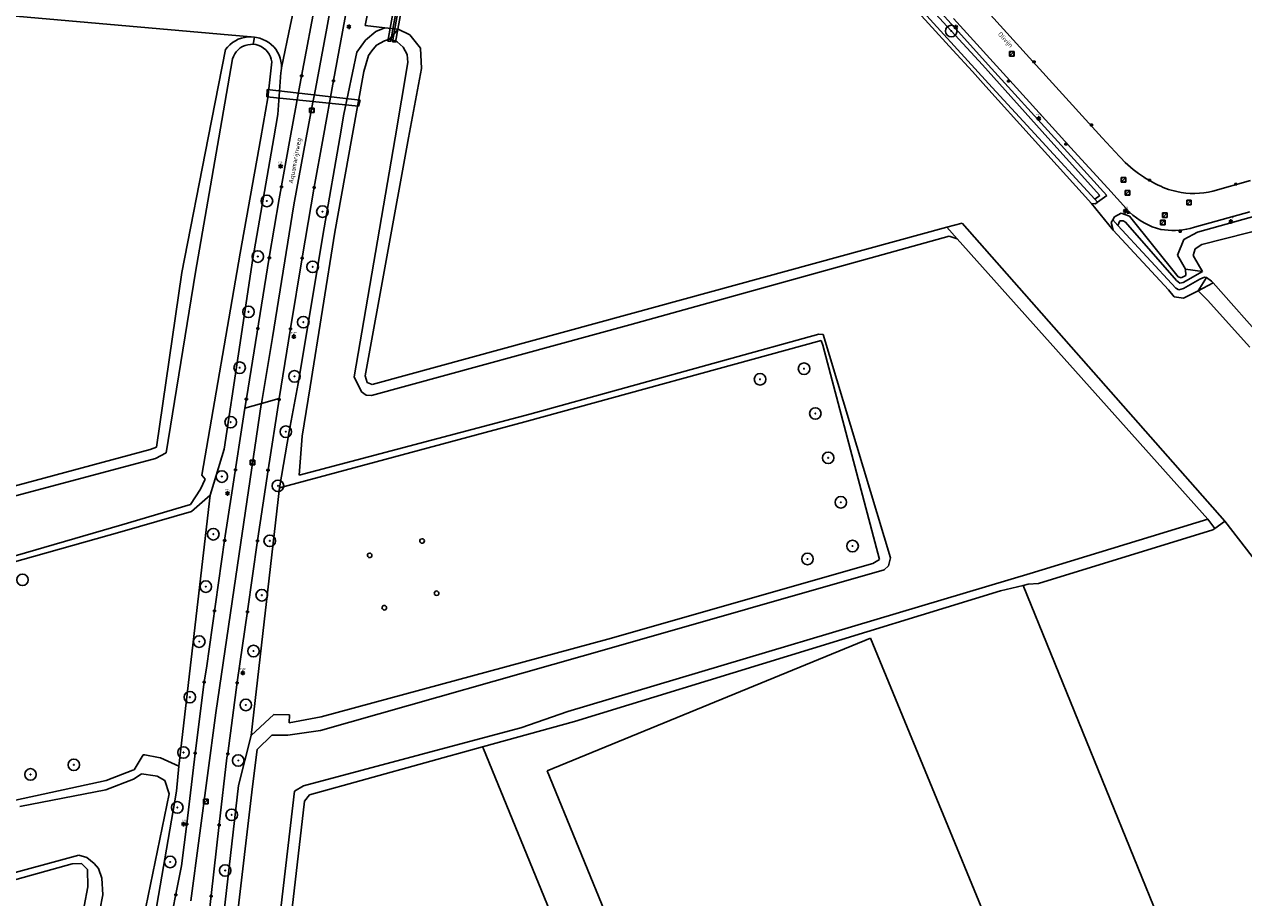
# Model space of a CAD drawing. Header units: metres. Extents: x 102000 to 105000, y 414600 to 420766.
# Tile 190 of 256: x 103033 to 103296, y 419836 to 420025. Entities that reach past the tile are written whole.
import ezdxf
from ezdxf.enums import TextEntityAlignment as Align

# ---------------------------------------------------------------- set-up
doc = ezdxf.new("R2010")
doc.units = ezdxf.units.M
doc.layers.get('0').update_dxf_attribs({"color": 8})
doc.styles.add('MtXpl_NLCS-ISO', font='NLCS-ISO.ttf')
doc.styles.add('NLCS-ISO', font='NLCS-ISO.ttf')

msp = doc.modelspace()

# ---------------------------------------------------------------- hatches: boundary and pattern name
at = {"ltscale": 0.1}
h = msp.add_hatch(color=256, dxfattribs=at)
edge = h.paths.add_edge_path()
edge.add_arc((103233.15, 420023.1), 0.075, 0, 360)
h = msp.add_hatch(color=256, dxfattribs=at)
edge = h.paths.add_edge_path()
edge.add_arc((103085.03, 419986.33), 0.075, 0, 360)
h = msp.add_hatch(color=256, dxfattribs=at)
edge = h.paths.add_edge_path()
edge.add_arc((103097.05, 419984.02), 0.075, 0, 360)
h = msp.add_hatch(color=256, dxfattribs=at)
edge = h.paths.add_edge_path()
edge.add_arc((103083.06, 419974.29), 0.075, 0, 360)
h = msp.add_hatch(color=256, dxfattribs=at)
edge = h.paths.add_edge_path()
edge.add_arc((103094.93, 419972.06), 0.075, 0, 360)
h = msp.add_hatch(color=256, dxfattribs=at)
edge = h.paths.add_edge_path()
edge.add_arc((103081.04, 419962.34), 0.075, 0, 360)
h = msp.add_hatch(color=256, dxfattribs=at)
edge = h.paths.add_edge_path()
edge.add_arc((103092.9, 419960.09), 0.075, 0, 360)
h = msp.add_hatch(color=256, dxfattribs=at)
edge = h.paths.add_edge_path()
edge.add_arc((103079.14, 419950.24), 0.075, 0, 360)
h = msp.add_hatch(color=256, dxfattribs=at)
edge = h.paths.add_edge_path()
edge.add_arc((103201.28, 419950.02), 0.075, 0, 360)
h = msp.add_hatch(color=256, dxfattribs=at)
edge = h.paths.add_edge_path()
edge.add_arc((103091, 419948.37), 0.075, 0, 360)
h = msp.add_hatch(color=256, dxfattribs=at)
edge = h.paths.add_edge_path()
edge.add_arc((103191.76, 419947.73), 0.075, 0, 360)
h = msp.add_hatch(color=256, dxfattribs=at)
edge = h.paths.add_edge_path()
edge.add_arc((103203.72, 419940.34), 0.075, 0, 360)
h = msp.add_hatch(color=256, dxfattribs=at)
edge = h.paths.add_edge_path()
edge.add_arc((103077.2, 419938.45), 0.075, 0, 360)
h = msp.add_hatch(color=256, dxfattribs=at)
edge = h.paths.add_edge_path()
edge.add_arc((103089.12, 419936.39), 0.075, 0, 360)
h = msp.add_hatch(color=256, dxfattribs=at)
edge = h.paths.add_edge_path()
edge.add_arc((103206.5, 419930.73), 0.075, 0, 360)
h = msp.add_hatch(color=256, dxfattribs=at)
edge = h.paths.add_edge_path()
edge.add_arc((103075.29, 419926.68), 0.075, 0, 360)
h = msp.add_hatch(color=256, dxfattribs=at)
edge = h.paths.add_edge_path()
edge.add_arc((103087.43, 419924.67), 0.075, 0, 360)
h = msp.add_hatch(color=256, dxfattribs=at)
edge = h.paths.add_edge_path()
edge.add_arc((103209.25, 419921.11), 0.075, 0, 360)
h = msp.add_hatch(color=256, dxfattribs=at)
edge = h.paths.add_edge_path()
edge.add_arc((103073.43, 419914.2), 0.075, 0, 360)
h = msp.add_hatch(color=256, dxfattribs=at)
edge = h.paths.add_edge_path()
edge.add_arc((103085.65, 419912.78), 0.075, 0, 360)
h = msp.add_hatch(color=256, dxfattribs=at)
edge = h.paths.add_edge_path()
edge.add_arc((103211.78, 419911.64), 0.075, 0, 360)
h = msp.add_hatch(color=256, dxfattribs=at)
edge = h.paths.add_edge_path()
edge.add_arc((103202.02, 419908.85), 0.075, 0, 360)
h = msp.add_hatch(color=256, dxfattribs=at)
edge = h.paths.add_edge_path()
edge.add_arc((103071.82, 419902.86), 0.075, 0, 360)
h = msp.add_hatch(color=256, dxfattribs=at)
edge = h.paths.add_edge_path()
edge.add_arc((103083.92, 419901), 0.075, 0, 360)
h = msp.add_hatch(color=256, dxfattribs=at)
edge = h.paths.add_edge_path()
edge.add_arc((103070.39, 419890.97), 0.075, 0, 360)
h = msp.add_hatch(color=256, dxfattribs=at)
edge = h.paths.add_edge_path()
edge.add_arc((103082.13, 419888.92), 0.075, 0, 360)
h = msp.add_hatch(color=256, dxfattribs=at)
edge = h.paths.add_edge_path()
edge.add_arc((103068.36, 419878.94), 0.075, 0, 360)
h = msp.add_hatch(color=256, dxfattribs=at)
edge = h.paths.add_edge_path()
edge.add_arc((103080.48, 419877.26), 0.075, 0, 360)
h = msp.add_hatch(color=256, dxfattribs=at)
edge = h.paths.add_edge_path()
edge.add_arc((103066.98, 419866.96), 0.075, 0, 360)
h = msp.add_hatch(color=256, dxfattribs=at)
edge = h.paths.add_edge_path()
edge.add_arc((103078.83, 419865.24), 0.075, 0, 360)
h = msp.add_hatch(color=256, dxfattribs=at)
edge = h.paths.add_edge_path()
edge.add_arc((103043.24, 419864.31), 0.075, 0, 360)
h = msp.add_hatch(color=256, dxfattribs=at)
edge = h.paths.add_edge_path()
edge.add_arc((103033.88, 419862.22), 0.075, 0, 360)
h = msp.add_hatch(color=256, dxfattribs=at)
edge = h.paths.add_edge_path()
edge.add_arc((103065.64, 419855.08), 0.075, 0, 360)
h = msp.add_hatch(color=256, dxfattribs=at)
edge = h.paths.add_edge_path()
edge.add_arc((103077.41, 419853.47), 0.075, 0, 360)
h = msp.add_hatch(color=256, dxfattribs=at)
edge = h.paths.add_edge_path()
edge.add_arc((103064.1, 419843.28), 0.075, 0, 360)
h = msp.add_hatch(color=256, dxfattribs=at)
edge = h.paths.add_edge_path()
edge.add_arc((103075.99, 419841.43), 0.075, 0, 360)

# ---------------------------------------------------------------- linework, layer by layer
for p, q in [((103096.86, 420055.91), (103090.17, 420024.5)), ((103112.44, 420055.73), (103106.28, 420024.32)), ((103117.78, 420057.39), (103111.23, 420020.94)), ((103118.83, 420057.16), (103112.18, 420020.77)), ((103112.32, 420023.6), (103118.45, 420057.28)), ((103113.37, 420023.49), (103119.51, 420057.06)), ((103097.99, 420023.75), (103102.57, 420048.96)), ((103212.44, 420047.37), (103234.7, 420022.91)), ((103211.13, 420044.81), (103241.2, 420011.75)), ((103239.92, 420015.77), (103211.69, 420046.43)), ((103233.49, 420018.97), (103211.15, 420043.53)), ((103092.52, 420013.34), (103096.25, 420033.16)), ((103000, 420028.98), (103081.58, 420021.83)), ((103102.28, 420027.64), (103099.46, 420012.4)), ((103241.64, 420026.57), (103250.1, 420017.31)), ((103090.17, 420024.5), (103088.17, 420015.13)), ((103095.3, 420009.38), (103097.99, 420023.75)), ((103102.56, 420024.12), (103103.03, 420024.12)), ((103102.56, 420023.92), (103103.03, 420023.92)), ((103106.28, 420024.32), (103110.55, 420023.78)), ((103108.59, 420022.98), (103110.55, 420023.78)), ((103110.55, 420023.78), (103113.37, 420023.49)), ((103111.57, 420021.37), (103113.44, 420023.48)), ((103111.82, 420020.89), (103112.32, 420023.6)), ((103112.86, 420020.71), (103113.37, 420023.49)), ((103113.37, 420023.49), (103113.44, 420023.48)), ((103113.44, 420023.48), (103115.96, 420022.31)), ((103246.51, 420011.61), (103233.62, 420025.81)), ((103233.89, 420024.03), (103234.36, 420024.03)), ((103233.89, 420023.83), (103234.36, 420023.83)), ((103078.2, 420020.99), (103077.6, 420020.6)), ((103078.84, 420021.31), (103078.2, 420020.99)), ((103079.51, 420021.55), (103078.84, 420021.31)), ((103080.21, 420021.72), (103079.51, 420021.55)), ((103080.91, 420021.82), (103080.21, 420021.72)), ((103081.58, 420021.83), (103080.91, 420021.82)), ((103081.63, 420021.83), (103081.58, 420021.83)), ((103082.34, 420021.76), (103081.63, 420021.83)), ((103082.07, 420020.23), (103082.34, 420021.76)), ((103082.8, 420021.67), (103082.34, 420021.76)), ((103082.34, 420021.76), (103082.34, 420021.76)), ((103083.5, 420021.52), (103082.8, 420021.67)), ((103084.17, 420021.3), (103083.5, 420021.52)), ((103084.82, 420021), (103084.17, 420021.3)), ((103085.43, 420020.63), (103084.82, 420021)), ((103104.46, 420018.5), (103106.34, 420021.12)), ((103106.34, 420021.12), (103108.59, 420022.98)), ((103110.45, 420020.95), (103108.75, 420020.03)), ((103110.45, 420020.95), (103108.75, 420020.03)), ((103111.57, 420021.37), (103110.45, 420020.95)), ((103111.57, 420021.37), (103110.45, 420020.95)), ((103111.23, 420020.94), (103111.82, 420020.89)), ((103112.9, 420020.91), (103111.57, 420021.37)), ((103112.9, 420020.91), (103111.57, 420021.37)), ((103113.21, 420020.79), (103112.9, 420020.91)), ((103113.21, 420020.79), (103112.9, 420020.91)), ((103115.96, 420022.31), (103118.27, 420019.37)), ((103234.7, 420022.91), (103240.51, 420016.53)), ((103076.1, 420019.07), (103072.34, 420000)), ((103076.54, 420019.63), (103076.1, 420019.07)), ((103077.04, 420020.14), (103076.54, 420019.63)), ((103077.6, 420020.6), (103077.04, 420020.14)), ((103078.07, 420018.14), (103078.41, 420018.62)), ((103078.41, 420018.62), (103078.07, 420018.14)), ((103078.41, 420018.62), (103078.82, 420019.05)), ((103078.82, 420019.05), (103078.41, 420018.62)), ((103078.82, 420019.05), (103079.27, 420019.43)), ((103079.27, 420019.43), (103078.82, 420019.05)), ((103079.27, 420019.43), (103079.78, 420019.74)), ((103079.78, 420019.74), (103079.27, 420019.43)), ((103079.78, 420019.74), (103080.32, 420019.98)), ((103080.32, 420019.98), (103079.78, 420019.74)), ((103080.32, 420019.98), (103080.89, 420020.14)), ((103080.89, 420020.14), (103080.32, 420019.98)), ((103080.89, 420020.14), (103081.48, 420020.22)), ((103081.48, 420020.22), (103080.89, 420020.14)), ((103081.48, 420020.22), (103082.07, 420020.23)), ((103082.07, 420020.23), (103081.48, 420020.22)), ((103082.07, 420020.23), (103082.66, 420020.16)), ((103082.66, 420020.16), (103082.07, 420020.23)), ((103082.66, 420020.16), (103083.27, 420019.97)), ((103083.27, 420019.97), (103082.66, 420020.16)), ((103083.27, 420019.97), (103083.82, 420019.72)), ((103083.82, 420019.72), (103083.27, 420019.97)), ((103083.82, 420019.72), (103084.32, 420019.4)), ((103084.32, 420019.4), (103083.82, 420019.72)), ((103084.32, 420019.4), (103084.78, 420019.01)), ((103084.78, 420019.01), (103084.32, 420019.4)), ((103084.78, 420019.01), (103085.18, 420018.57)), ((103085.18, 420018.57), (103084.78, 420019.01)), ((103085.18, 420018.57), (103085.52, 420018.08)), ((103085.52, 420018.08), (103085.18, 420018.57)), ((103085.99, 420020.19), (103085.43, 420020.63)), ((103086.5, 420019.69), (103085.99, 420020.19)), ((103086.95, 420019.14), (103086.5, 420019.69)), ((103087.34, 420018.55), (103086.95, 420019.14)), ((103087.66, 420017.91), (103087.34, 420018.55)), ((103101.66, 420005.08), (103104.46, 420018.5)), ((103107.71, 420018.81), (103107.05, 420017.84)), ((103107.71, 420018.81), (103107.05, 420017.84)), ((103108.75, 420020.03), (103107.71, 420018.81)), ((103108.75, 420020.03), (103107.71, 420018.81)), ((103112.18, 420020.77), (103112.86, 420020.71)), ((103114.55, 420019.64), (103113.21, 420020.79)), ((103114.55, 420019.64), (103113.21, 420020.79)), ((103115.37, 420018.04), (103114.55, 420019.64)), ((103115.37, 420018.04), (103114.55, 420019.64)), ((103118.27, 420019.37), (103118.46, 420015.02)), ((103237.73, 420014.32), (103233.49, 420018.97)), ((103246.75, 420018.65), (103245.75, 420018.65)), ((103245.75, 420018.65), (103245.75, 420017.65)), ((103245.9, 420017.79), (103246.61, 420018.5)), ((103246.75, 420017.65), (103246.75, 420018.65)), ((103074.62, 420000), (103077.6, 420017.06)), ((103077.6, 420017.06), (103074.62, 420000)), ((103077.6, 420017.06), (103077.8, 420017.61)), ((103077.8, 420017.61), (103077.6, 420017.06)), ((103077.8, 420017.61), (103078.07, 420018.14)), ((103078.07, 420018.14), (103077.8, 420017.61)), ((103086.1, 420016.43), (103085.22, 420008.66)), ((103085.22, 420008.66), (103086.1, 420016.43)), ((103085.52, 420018.08), (103085.79, 420017.54)), ((103085.79, 420017.54), (103085.52, 420018.08)), ((103085.79, 420017.54), (103085.98, 420016.98)), ((103085.98, 420016.98), (103085.79, 420017.54)), ((103085.98, 420016.98), (103086.1, 420016.43)), ((103086.1, 420016.43), (103085.98, 420016.98)), ((103087.9, 420017.24), (103087.66, 420017.91)), ((103088.07, 420016.55), (103087.9, 420017.24)), ((103088.16, 420015.84), (103088.07, 420016.55)), ((103088.17, 420015.13), (103088.16, 420015.84)), ((103107.05, 420017.84), (103106.01, 420014.33)), ((103107.05, 420017.84), (103106.01, 420014.33)), ((103112.77, 420000), (103115.55, 420016.29)), ((103112.77, 420000), (103115.55, 420016.29)), ((103115.55, 420016.29), (103115.37, 420018.04)), ((103115.55, 420016.29), (103115.37, 420018.04)), ((103254.07, 420000), (103239.92, 420015.77)), ((103240.51, 420016.53), (103241.88, 420015.02)), ((103245.75, 420017.65), (103246.75, 420017.65)), ((103250.1, 420017.31), (103263.66, 420002.39)), ((103250.82, 420016.28), (103251.27, 420016.58)), ((103251.27, 420016.28), (103250.82, 420016.58)), ((103251.27, 420016.58), (103250.82, 420016.58)), ((103250.82, 420016.58), (103250.82, 420016.28)), ((103250.82, 420016.28), (103251.27, 420016.28)), ((103251.27, 420016.28), (103251.27, 420016.58)), ((103087.38, 420005.05), (103088.05, 420014.16)), ((103088.05, 420014.16), (103088.1, 420014.42)), ((103088.1, 420014.42), (103088.17, 420015.13)), ((103090.1, 420000), (103092.52, 420013.34)), ((103092.33, 420013.25), (103092.78, 420013.55)), ((103092.78, 420013.25), (103092.33, 420013.55)), ((103092.78, 420013.55), (103092.33, 420013.55)), ((103092.33, 420013.55), (103092.33, 420013.25)), ((103092.33, 420013.25), (103092.78, 420013.25)), ((103092.78, 420013.25), (103092.78, 420013.55)), ((103106.01, 420014.33), (103103.44, 420000)), ((103106.01, 420014.33), (103103.44, 420000)), ((103118.46, 420015.02), (103115.71, 420000)), ((103240.65, 420011.1), (103237.73, 420014.32)), ((103241.88, 420015.02), (103255.5, 420000)), ((103085.09, 420010.43), (103084.99, 420008.84)), ((103105.25, 420008.15), (103085.09, 420010.43)), ((103099.46, 420012.4), (103097.22, 420000)), ((103099.24, 420012.15), (103099.69, 420012.45)), ((103099.69, 420012.15), (103099.24, 420012.45)), ((103099.69, 420012.45), (103099.24, 420012.45)), ((103099.24, 420012.45), (103099.24, 420012.15)), ((103099.24, 420012.15), (103099.69, 420012.15)), ((103099.69, 420012.15), (103099.69, 420012.45)), ((103250.67, 420000), (103240.65, 420011.1)), ((103241.2, 420011.75), (103252, 420000)), ((103245.29, 420012.11), (103245.74, 420012.41)), ((103245.74, 420012.11), (103245.29, 420012.41)), ((103245.74, 420012.41), (103245.29, 420012.41)), ((103245.29, 420012.41), (103245.29, 420012.11)), ((103245.29, 420012.11), (103245.74, 420012.11)), ((103245.74, 420012.11), (103245.74, 420012.41)), ((103257.06, 420000), (103246.51, 420011.61)), ((103085.22, 420008.66), (103083.69, 420000)), ((103083.69, 420000), (103085.22, 420008.66)), ((103084.99, 420008.84), (103104.86, 420006.85)), ((103093.54, 420000), (103094.99, 420007.74)), ((103094.99, 420007.74), (103095.3, 420009.38)), ((103104.86, 420006.85), (103105.25, 420008.15)), ((103086.5, 420000), (103087.38, 420005.05)), ((103095.23, 420006.44), (103094.23, 420006.44)), ((103094.23, 420006.44), (103094.23, 420005.44)), ((103094.23, 420005.44), (103095.23, 420005.44)), ((103094.38, 420005.59), (103095.08, 420006.3)), ((103095.23, 420005.44), (103095.23, 420006.44)), ((103100.78, 420000), (103101.66, 420005.08)), ((103251.87, 420004.26), (103252.33, 420004.26)), ((103251.87, 420004.06), (103252.33, 420004.06)), ((103263.27, 420002.61), (103263.72, 420002.91)), ((103263.72, 420002.61), (103263.27, 420002.91)), ((103263.72, 420002.91), (103263.27, 420002.91)), ((103263.27, 420002.91), (103263.27, 420002.61)), ((103263.27, 420002.61), (103263.72, 420002.61)), ((103263.66, 420002.39), (103265.83, 420000)), ((103263.72, 420002.61), (103263.72, 420002.91)), ((103257.74, 419998.47), (103258.19, 419998.77)), ((103258.19, 419998.47), (103257.74, 419998.77)), ((103258.19, 419998.77), (103257.74, 419998.77)), ((103257.74, 419998.77), (103257.74, 419998.47)), ((103257.74, 419998.47), (103258.19, 419998.47)), ((103258.19, 419998.47), (103258.19, 419998.77)), ((103087.78, 419993.95), (103088.24, 419993.95)), ((103087.78, 419993.75), (103088.24, 419993.75)), ((103087.99, 419989.26), (103088.44, 419989.55)), ((103088.44, 419989.26), (103087.99, 419989.55)), ((103088.44, 419989.55), (103087.99, 419989.55)), ((103087.99, 419989.55), (103087.99, 419989.26)), ((103087.99, 419989.26), (103088.44, 419989.26)), ((103088.44, 419989.26), (103088.44, 419989.55)), ((103095.06, 419989.07), (103095.51, 419989.36)), ((103095.51, 419989.07), (103095.06, 419989.36)), ((103095.51, 419989.36), (103095.06, 419989.36)), ((103095.06, 419989.36), (103095.06, 419989.07)), ((103095.51, 419989.07), (103095.51, 419989.36)), ((103270.93, 419991.42), (103269.93, 419991.42)), ((103269.93, 419991.42), (103269.93, 419990.42)), ((103269.93, 419990.42), (103270.93, 419990.42)), ((103270.08, 419990.57), (103270.78, 419991.27)), ((103270.93, 419990.42), (103270.93, 419991.42)), ((103275.84, 419990.68), (103276.29, 419990.98)), ((103276.29, 419990.68), (103275.84, 419990.98)), ((103276.29, 419990.98), (103275.84, 419990.98)), ((103275.84, 419990.98), (103275.84, 419990.68)), ((103275.84, 419990.68), (103276.29, 419990.68)), ((103276.29, 419990.68), (103276.29, 419990.98)), ((103294.51, 419989.81), (103294.96, 419990.11)), ((103294.96, 419989.81), (103294.51, 419990.11)), ((103294.96, 419990.11), (103294.51, 419990.11)), ((103294.51, 419990.11), (103294.51, 419989.81)), ((103294.51, 419989.81), (103294.96, 419989.81)), ((103294.96, 419989.81), (103294.96, 419990.11)), ((103095.06, 419989.07), (103095.51, 419989.07)), ((103271.8, 419988.61), (103270.8, 419988.61)), ((103270.8, 419988.61), (103270.8, 419987.61)), ((103270.8, 419987.61), (103271.8, 419987.61)), ((103270.95, 419987.76), (103271.65, 419988.46)), ((103271.8, 419987.61), (103271.8, 419988.61)), ((103270.56, 419984.24), (103271.03, 419984.24)), ((103270.56, 419984.04), (103271.03, 419984.04)), ((103271.23, 419983.69), (103271.68, 419983.99)), ((103271.68, 419983.69), (103271.23, 419983.99)), ((103271.68, 419983.99), (103271.23, 419983.99)), ((103271.23, 419983.99), (103271.23, 419983.69)), ((103271.68, 419983.69), (103271.68, 419983.99)), ((103285.09, 419986.48), (103284.09, 419986.48)), ((103284.09, 419986.48), (103284.09, 419985.48)), ((103284.09, 419985.48), (103285.09, 419985.48)), ((103284.23, 419985.63), (103284.94, 419986.34)), ((103285.09, 419985.48), (103285.09, 419986.48)), ((103271.23, 419983.69), (103271.68, 419983.69)), ((103279.4, 419982.14), (103278.4, 419982.14)), ((103278.4, 419982.14), (103278.4, 419981.14)), ((103278.55, 419981.29), (103279.25, 419981.99)), ((103279.89, 419983.72), (103278.89, 419983.72)), ((103278.89, 419983.72), (103278.89, 419982.72)), ((103278.89, 419982.72), (103279.89, 419982.72)), ((103279.04, 419982.87), (103279.74, 419983.58)), ((103279.4, 419981.14), (103279.4, 419982.14)), ((103279.89, 419982.72), (103279.89, 419983.72)), ((103293.44, 419981.97), (103293.9, 419981.97)), ((103293.44, 419981.77), (103293.9, 419981.77)), ((103278.4, 419981.14), (103279.4, 419981.14)), ((103282.46, 419979.59), (103282.91, 419979.9)), ((103282.91, 419979.59), (103282.46, 419979.9)), ((103282.91, 419979.9), (103282.46, 419979.9)), ((103282.46, 419979.9), (103282.46, 419979.59)), ((103282.46, 419979.59), (103282.91, 419979.59)), ((103282.91, 419979.59), (103282.91, 419979.9)), ((103085.33, 419973.87), (103085.78, 419974.17)), ((103085.78, 419973.87), (103085.33, 419974.17)), ((103085.78, 419974.17), (103085.33, 419974.17)), ((103085.33, 419974.17), (103085.33, 419973.87)), ((103085.33, 419973.87), (103085.78, 419973.87)), ((103085.78, 419973.87), (103085.78, 419974.17)), ((103092.46, 419973.77), (103092.91, 419974.07)), ((103092.91, 419973.77), (103092.46, 419974.07)), ((103092.91, 419974.07), (103092.46, 419974.07)), ((103092.46, 419974.07), (103092.46, 419973.77)), ((103092.46, 419973.77), (103092.91, 419973.77)), ((103092.91, 419973.77), (103092.91, 419974.07)), ((103082.82, 419958.59), (103083.27, 419958.89)), ((103083.27, 419958.59), (103082.82, 419958.89)), ((103083.27, 419958.89), (103082.82, 419958.89)), ((103082.82, 419958.89), (103082.82, 419958.59)), ((103082.82, 419958.59), (103083.27, 419958.59)), ((103083.27, 419958.59), (103083.27, 419958.89)), ((103089.91, 419958.5), (103090.36, 419958.8)), ((103090.36, 419958.5), (103089.91, 419958.8)), ((103090.36, 419958.8), (103089.91, 419958.8)), ((103089.91, 419958.8), (103089.91, 419958.5)), ((103089.91, 419958.5), (103090.36, 419958.5)), ((103090.36, 419958.5), (103090.36, 419958.8)), ((103090.62, 419957.08), (103091.09, 419957.08)), ((103090.62, 419956.88), (103091.09, 419956.88)), ((103080.36, 419943.31), (103080.81, 419943.61)), ((103080.81, 419943.31), (103080.36, 419943.61)), ((103080.81, 419943.61), (103080.36, 419943.61)), ((103080.36, 419943.61), (103080.36, 419943.31)), ((103080.36, 419943.31), (103080.81, 419943.31)), ((103080.81, 419943.31), (103080.81, 419943.61)), ((103087.47, 419943.21), (103087.92, 419943.51)), ((103087.92, 419943.21), (103087.47, 419943.51)), ((103087.92, 419943.51), (103087.47, 419943.51)), ((103087.47, 419943.51), (103087.47, 419943.21)), ((103087.47, 419943.21), (103087.92, 419943.21)), ((103087.92, 419943.21), (103087.92, 419943.51)), ((103082.42, 419930.2), (103081.42, 419930.2)), ((103081.42, 419930.2), (103081.42, 419929.2)), ((103081.42, 419929.2), (103082.42, 419929.2)), ((103081.57, 419929.35), (103082.28, 419930.06)), ((103082.42, 419929.2), (103082.42, 419930.2)), ((103077.99, 419928), (103078.44, 419928.3)), ((103078.44, 419928), (103077.99, 419928.3)), ((103078.44, 419928.3), (103077.99, 419928.3)), ((103077.99, 419928.3), (103077.99, 419928)), ((103077.99, 419928), (103078.44, 419928)), ((103078.44, 419928), (103078.44, 419928.3)), ((103085.05, 419927.9), (103085.51, 419928.2)), ((103085.51, 419927.9), (103085.05, 419928.2)), ((103085.51, 419928.2), (103085.05, 419928.2)), ((103085.05, 419928.2), (103085.05, 419927.9)), ((103085.05, 419927.9), (103085.51, 419927.9)), ((103085.51, 419927.9), (103085.51, 419928.2)), ((103076.24, 419923.14), (103076.71, 419923.14)), ((103076.24, 419922.94), (103076.71, 419922.94)), ((103075.66, 419912.69), (103076.11, 419912.99)), ((103076.11, 419912.69), (103075.66, 419912.99)), ((103076.11, 419912.99), (103075.66, 419912.99)), ((103075.66, 419912.99), (103075.66, 419912.69)), ((103075.66, 419912.69), (103076.11, 419912.69)), ((103076.11, 419912.69), (103076.11, 419912.99)), ((103082.76, 419912.6), (103083.21, 419912.9)), ((103083.21, 419912.6), (103082.76, 419912.9)), ((103083.21, 419912.9), (103082.76, 419912.9)), ((103082.76, 419912.9), (103082.76, 419912.6)), ((103083.21, 419912.6), (103083.21, 419912.9)), ((103082.76, 419912.6), (103083.21, 419912.6)), ((103073.45, 419897.48), (103073.9, 419897.78)), ((103073.9, 419897.48), (103073.45, 419897.78)), ((103073.9, 419897.78), (103073.45, 419897.78)), ((103073.45, 419897.78), (103073.45, 419897.48)), ((103073.45, 419897.48), (103073.9, 419897.48)), ((103073.9, 419897.48), (103073.9, 419897.78)), ((103080.6, 419897.27), (103081.05, 419897.57)), ((103081.05, 419897.27), (103080.6, 419897.57)), ((103081.05, 419897.57), (103080.6, 419897.57)), ((103080.6, 419897.57), (103080.6, 419897.27)), ((103080.6, 419897.27), (103081.05, 419897.27)), ((103081.05, 419897.27), (103081.05, 419897.57)), ((103079.59, 419884.29), (103080.05, 419884.29)), ((103079.59, 419884.09), (103080.05, 419884.09)), ((103071.24, 419882.02), (103071.69, 419882.32)), ((103071.69, 419882.02), (103071.24, 419882.32)), ((103071.69, 419882.32), (103071.24, 419882.32)), ((103071.24, 419882.32), (103071.24, 419882.02)), ((103071.24, 419882.02), (103071.69, 419882.02)), ((103071.69, 419882.02), (103071.69, 419882.32)), ((103078.39, 419881.91), (103078.84, 419882.21)), ((103078.84, 419881.91), (103078.39, 419882.21)), ((103078.84, 419882.21), (103078.39, 419882.21)), ((103078.39, 419882.21), (103078.39, 419881.91)), ((103078.39, 419881.91), (103078.84, 419881.91)), ((103078.84, 419881.91), (103078.84, 419882.21)), ((103069.27, 419866.65), (103069.72, 419866.95)), ((103069.72, 419866.65), (103069.27, 419866.95)), ((103069.72, 419866.95), (103069.27, 419866.95)), ((103069.27, 419866.95), (103069.27, 419866.65)), ((103069.27, 419866.65), (103069.72, 419866.65)), ((103069.72, 419866.65), (103069.72, 419866.95)), ((103076.33, 419866.52), (103076.78, 419866.82)), ((103076.78, 419866.52), (103076.33, 419866.82)), ((103076.78, 419866.82), (103076.33, 419866.82)), ((103076.33, 419866.82), (103076.33, 419866.52)), ((103076.33, 419866.52), (103076.78, 419866.52)), ((103076.78, 419866.52), (103076.78, 419866.82)), ((103072.3, 419856.84), (103071.3, 419856.84)), ((103071.3, 419856.84), (103071.3, 419855.84)), ((103071.3, 419855.84), (103072.3, 419855.84)), ((103071.44, 419855.99), (103072.15, 419856.69)), ((103072.3, 419855.84), (103072.3, 419856.84)), ((103066.77, 419851.57), (103067.23, 419851.57)), ((103066.77, 419851.37), (103067.23, 419851.37)), ((103067.44, 419851.28), (103067.89, 419851.58)), ((103067.89, 419851.28), (103067.44, 419851.58)), ((103067.89, 419851.58), (103067.44, 419851.58)), ((103067.44, 419851.58), (103067.44, 419851.28)), ((103067.44, 419851.28), (103067.89, 419851.28)), ((103067.89, 419851.28), (103067.89, 419851.58)), ((103074.49, 419851.13), (103074.94, 419851.43)), ((103074.94, 419851.13), (103074.49, 419851.43)), ((103074.94, 419851.43), (103074.49, 419851.43)), ((103074.49, 419851.43), (103074.49, 419851.13)), ((103074.49, 419851.13), (103074.94, 419851.13)), ((103074.94, 419851.13), (103074.94, 419851.43)), ((103065.08, 419836.02), (103065.53, 419836.32)), ((103065.53, 419836.02), (103065.08, 419836.32)), ((103065.53, 419836.32), (103065.08, 419836.32)), ((103065.08, 419836.32), (103065.08, 419836.02)), ((103065.53, 419836.02), (103065.53, 419836.32)), ((103065.08, 419836.02), (103065.53, 419836.02)), ((103072.76, 419835.75), (103073.21, 419836.05)), ((103073.21, 419835.75), (103072.76, 419836.05)), ((103073.21, 419836.05), (103072.76, 419836.05)), ((103072.76, 419836.05), (103072.76, 419835.75)), ((103072.76, 419835.75), (103073.21, 419835.75)), ((103073.21, 419835.75), (103073.21, 419836.05))]:
    msp.add_line(p, q)
for p, q in [((103102.58, 420024.14), (103102.36, 420024.27)), ((103102.58, 420023.89), (103102.36, 420023.76)), ((103102.8, 420024.27), (103102.8, 420024.52)), ((103102.8, 420023.76), (103102.8, 420023.51)), ((103103.02, 420024.14), (103103.23, 420024.27)), ((103103.02, 420023.89), (103103.23, 420023.76)), ((103233.91, 420024.06), (103233.69, 420024.19)), ((103233.91, 420023.81), (103233.69, 420023.68)), ((103234.13, 420024.19), (103234.13, 420024.44)), ((103234.13, 420023.68), (103234.13, 420023.43)), ((103234.35, 420024.06), (103234.56, 420024.19)), ((103234.35, 420023.81), (103234.56, 420023.68)), ((103251.88, 420004.29), (103251.66, 420004.41)), ((103251.88, 420004.03), (103251.66, 420003.91)), ((103252.1, 420004.41), (103252.1, 420004.67)), ((103252.1, 420003.91), (103252.1, 420003.65)), ((103252.32, 420004.29), (103252.54, 420004.41)), ((103252.32, 420004.03), (103252.54, 420003.91)), ((103087.79, 419993.98), (103087.57, 419994.1)), ((103087.79, 419993.72), (103087.57, 419993.6)), ((103088.01, 419994.1), (103088.01, 419994.36)), ((103088.01, 419993.6), (103088.01, 419993.34)), ((103088.23, 419993.98), (103088.45, 419994.1)), ((103088.23, 419993.72), (103088.45, 419993.6)), ((103270.58, 419984.26), (103270.36, 419984.39)), ((103270.58, 419984.01), (103270.36, 419983.88)), ((103270.8, 419984.39), (103270.8, 419984.64)), ((103270.8, 419983.88), (103270.8, 419983.63)), ((103271.02, 419984.26), (103271.24, 419984.39)), ((103271.02, 419984.01), (103271.24, 419983.88)), ((103293.45, 419982), (103293.23, 419982.12)), ((103293.45, 419981.74), (103293.23, 419981.62)), ((103293.67, 419982.12), (103293.67, 419982.38)), ((103293.67, 419981.62), (103293.67, 419981.36)), ((103293.89, 419982), (103294.11, 419982.12)), ((103293.89, 419981.74), (103294.11, 419981.62)), ((103090.85, 419957.23), (103090.85, 419957.49)), ((103090.63, 419957.11), (103090.42, 419957.23)), ((103090.63, 419956.85), (103090.42, 419956.73)), ((103090.85, 419956.73), (103090.85, 419956.47)), ((103091.07, 419957.11), (103091.29, 419957.23)), ((103091.07, 419956.85), (103091.29, 419956.73)), ((103076.25, 419923.17), (103076.04, 419923.29)), ((103076.47, 419923.29), (103076.47, 419923.55)), ((103076.69, 419923.17), (103076.91, 419923.29)), ((103076.25, 419922.91), (103076.04, 419922.79)), ((103076.47, 419922.79), (103076.47, 419922.53)), ((103076.69, 419922.91), (103076.91, 419922.79)), ((103079.6, 419884.32), (103079.38, 419884.44)), ((103079.6, 419884.06), (103079.38, 419883.94)), ((103079.82, 419884.44), (103079.82, 419884.7)), ((103079.82, 419883.94), (103079.82, 419883.68)), ((103080.04, 419884.32), (103080.26, 419884.44)), ((103080.04, 419884.06), (103080.26, 419883.94)), ((103067, 419851.72), (103067, 419851.98)), ((103066.78, 419851.6), (103066.56, 419851.72)), ((103066.78, 419851.34), (103066.56, 419851.22)), ((103067, 419851.22), (103067, 419850.96)), ((103067.22, 419851.6), (103067.44, 419851.72)), ((103067.22, 419851.34), (103067.44, 419851.22))]:
    msp.add_line(p, q, dxfattribs=at)
at = {"transparency": 33554687}
for p, q in [((103072.34, 420000), (103066.6, 419970.86)), ((103069.55, 419970.91), (103074.62, 420000)), ((103074.62, 420000), (103069.55, 419970.91)), ((103083.69, 420000), (103079.28, 419975)), ((103079.28, 419975), (103083.69, 420000)), ((103081.98, 419973.87), (103086.5, 420000)), ((103087.71, 419986.82), (103090.1, 420000)), ((103090.83, 419985.48), (103093.54, 420000)), ((103097.22, 420000), (103095.29, 419989.32)), ((103097.39, 419980.54), (103100.78, 420000)), ((103103.44, 420000), (103099.76, 419979.57)), ((103103.44, 420000), (103099.76, 419979.57)), ((103103.93, 419948.24), (103112.77, 420000)), ((103103.93, 419948.24), (103112.77, 420000)), ((103115.71, 420000), (103106.27, 419948.48)), ((103263.51, 419985.77), (103250.67, 420000)), ((103252, 420000), (103264.24, 419986.68)), ((103265.3, 419987.49), (103254.07, 420000)), ((103255.5, 420000), (103266.8, 419987.53)), ((103258.95, 419997.92), (103257.06, 420000)), ((103265.83, 420000), (103269.54, 419995.92)), ((103267.01, 419989.07), (103258.95, 419997.92)), ((103269.54, 419995.92), (103270.24, 419995.19)), ((103095.29, 419989.32), (103092.68, 419974.02)), ((103274.92, 419991.4), (103276.16, 419990.65)), ((103276.16, 419990.65), (103277.36, 419990.04)), ((103289.75, 419988.46), (103297.89, 419990.75)), ((103085.55, 419974.12), (103087.71, 419986.82)), ((103264.24, 419986.68), (103265.3, 419987.49)), ((103264.24, 419986.68), (103264.79, 419986.04)), ((103266.8, 419987.53), (103264.79, 419986.04)), ((103271.03, 419984.63), (103267.01, 419989.07)), ((103286.4, 419979.56), (103315.99, 419987.81)), ((103086.24, 419956.75), (103090.83, 419985.48)), ((103263.51, 419985.77), (103268.16, 419979.97)), ((103264.32, 419985.69), (103263.51, 419985.77)), ((103264.79, 419986.04), (103264.32, 419985.69)), ((103271.72, 419983.92), (103271.03, 419984.63)), ((103297.79, 419983.97), (103285.8, 419980.65)), ((103287.4, 419976.89), (103315.87, 419984.21)), ((103232.17, 419980.64), (103235.5, 419981.55)), ((103235.5, 419981.55), (103292.38, 419917.02)), ((103267.76, 419981.67), (103268.11, 419982.26)), ((103268.16, 419979.97), (103267.76, 419981.67)), ((103268.11, 419982.26), (103268.46, 419982.86)), ((103268.11, 419982.26), (103269.21, 419981)), ((103268.46, 419982.86), (103269.9, 419983.65)), ((103269.65, 419982.01), (103269.21, 419981)), ((103270.36, 419982.01), (103269.65, 419982.01)), ((103269.9, 419983.65), (103271.73, 419983.06)), ((103270.88, 419981.74), (103270.36, 419982.01)), ((103281.92, 419969.12), (103270.88, 419981.74)), ((103271.73, 419983.06), (103282.25, 419969.92)), ((103091.82, 419946.83), (103097.39, 419980.54)), ((103099.76, 419979.57), (103094.38, 419946.12)), ((103099.76, 419979.57), (103094.38, 419946.12)), ((103163.43, 419961.86), (103232.17, 419980.64)), ((103232.71, 419978.68), (103163.61, 419959.51)), ((103232.71, 419978.68), (103163.61, 419959.51)), ((103232.17, 419980.64), (103234.39, 419978.16)), ((103234.39, 419978.16), (103232.71, 419978.68)), ((103234.39, 419978.16), (103232.71, 419978.68)), ((103280.12, 419967.11), (103268.16, 419979.97)), ((103269.21, 419981), (103281.77, 419967.46)), ((103283.44, 419978), (103286.4, 419979.56)), ((103285.8, 419980.65), (103284.84, 419980.39)), ((103234.39, 419978.16), (103288.67, 419917.45)), ((103288.67, 419917.45), (103234.39, 419978.16)), ((103282.11, 419974.61), (103283.44, 419978)), ((103285.92, 419975.95), (103287.4, 419976.89)), ((103079.28, 419975), (103070.95, 419926.97)), ((103070.95, 419926.97), (103079.28, 419975)), ((103075.8, 419932.63), (103081.98, 419973.87)), ((103080.59, 419943.56), (103085.55, 419974.12)), ((103092.68, 419974.02), (103090.13, 419958.75)), ((103283.83, 419971.54), (103282.11, 419974.61)), ((103285.46, 419974.52), (103285.92, 419975.95)), ((103286.88, 419972.14), (103285.46, 419974.52)), ((103066.6, 419970.86), (103061.17, 419933.03)), ((103063.23, 419931.85), (103069.55, 419970.91)), ((103069.55, 419970.91), (103063.23, 419931.85)), ((103287.49, 419971.07), (103283.31, 419968.65)), ((103283.83, 419971.54), (103287.49, 419971.07)), ((103283.94, 419970.22), (103283.83, 419971.54)), ((103287.49, 419971.07), (103286.88, 419972.14)), ((103282.61, 419968.52), (103281.92, 419969.12)), ((103282.25, 419969.92), (103282.87, 419969.68)), ((103283.31, 419968.65), (103282.61, 419968.52)), ((103282.87, 419969.68), (103283.94, 419970.22)), ((103283.41, 419967.37), (103286.91, 419969.38)), ((103288.37, 419969.78), (103286.6, 419966.84)), ((103286.6, 419966.84), (103289.79, 419968.63)), ((103286.91, 419969.38), (103287.92, 419969.81)), ((103287.92, 419969.81), (103288.37, 419969.78)), ((103289.47, 419969), (103288.37, 419969.78)), ((103289.79, 419968.63), (103289.47, 419969)), ((103301.55, 419955.33), (103289.79, 419968.63)), ((103281.38, 419965.6), (103280.12, 419967.11)), ((103283.41, 419965.28), (103281.38, 419965.6)), ((103281.77, 419967.46), (103282.4, 419967.12)), ((103282.4, 419967.12), (103283.41, 419967.37)), ((103286.6, 419966.84), (103283.41, 419965.28)), ((103288.6, 419964.87), (103286.6, 419966.84)), ((103297.72, 419954.66), (103288.6, 419964.87)), ((103107.81, 419946.57), (103163.43, 419961.86)), ((103090.13, 419958.75), (103087.71, 419943.55)), ((103163.61, 419959.51), (103107.68, 419944.25)), ((103163.61, 419959.51), (103107.68, 419944.25)), ((103083.84, 419942.48), (103086.24, 419956.75)), ((103204.96, 419956.12), (103140.88, 419938.54)), ((103141.95, 419940.17), (103204.51, 419957.47)), ((103204.51, 419957.47), (103205.41, 419957.42)), ((103205.34, 419955.15), (103204.96, 419956.12)), ((103217.62, 419908.76), (103205.34, 419955.15)), ((103205.41, 419957.42), (103220, 419909.06)), ((103105.47, 419945.04), (103103.93, 419948.24)), ((103105.47, 419945.04), (103103.93, 419948.24)), ((103106.27, 419948.48), (103106.71, 419947.01)), ((103106.71, 419947.01), (103107.81, 419946.57)), ((103089.88, 419936.43), (103091.82, 419946.83)), ((103094.38, 419946.12), (103092.67, 419935.42)), ((103106.48, 419944.27), (103105.47, 419945.04)), ((103106.48, 419944.27), (103105.47, 419945.04)), ((103078.3, 419905.05), (103083.81, 419942.29)), ((103080.27, 419941.49), (103080.59, 419943.56)), ((103080.27, 419941.49), (103083.84, 419942.48)), ((103083.81, 419942.29), (103083.84, 419942.48)), ((103083.84, 419942.48), (103087.71, 419943.55)), ((103087.7, 419943.46), (103085.28, 419928.15)), ((103087.71, 419943.55), (103087.7, 419943.46)), ((103107.68, 419944.25), (103106.48, 419944.27)), ((103107.68, 419944.25), (103106.48, 419944.27)), ((103077.43, 419923.14), (103080.27, 419941.49)), ((103092.04, 419926.97), (103141.95, 419940.17)), ((103140.88, 419938.54), (103087.73, 419924.26)), ((103087.73, 419924.26), (103089.88, 419936.43)), ((103092.67, 419935.42), (103092.04, 419926.97)), ((103059.8, 419932.52), (103000, 419916.5)), ((103061.17, 419933.03), (103059.8, 419932.52)), ((103060.9, 419930.58), (103063.23, 419931.85)), ((103063.23, 419931.85), (103060.9, 419930.58)), ((103073.56, 419925.22), (103075.8, 419932.63)), ((103000, 419914.36), (103060.9, 419930.58)), ((103071.7, 419926.11), (103070.69, 419923.99)), ((103070.95, 419926.97), (103071.7, 419926.11)), ((103085.28, 419928.15), (103082.98, 419912.85)), ((103070.69, 419923.99), (103068.48, 419920.66)), ((103072.73, 419922.63), (103073.56, 419925.22)), ((103081.6, 419870.61), (103087.73, 419924.26)), ((103068.48, 419920.66), (103053.61, 419916.24)), ((103072.73, 419922.63), (103065.96, 419863.98)), ((103068.73, 419919.1), (103072.73, 419922.63)), ((103075.89, 419912.94), (103077.43, 419923.14)), ((103053.71, 419914.8), (103068.73, 419919.1)), ((103053.61, 419916.24), (103016.79, 419905.51)), ((103250.25, 419905.68), (103288.67, 419917.45)), ((103288.67, 419917.45), (103250.25, 419905.68)), ((103290.2, 419915.47), (103288.67, 419917.45)), ((103290.2, 419915.47), (103289.76, 419915.16)), ((103292.26, 419916.93), (103290.2, 419915.47)), ((103292.38, 419917.02), (103292.26, 419916.93)), ((103352.79, 419838.6), (103292.38, 419917.02)), ((103017.69, 419904.62), (103053.71, 419914.8)), ((103071.93, 419885.24), (103075.89, 419912.94)), ((103082.98, 419912.85), (103080.83, 419897.52)), ((103118.14, 419912.89), (103118.12, 419912.74)), ((103118.12, 419912.74), (103118.16, 419912.61)), ((103118.3, 419913.12), (103118.14, 419912.89)), ((103118.55, 419913.23), (103118.3, 419913.12)), ((103118.83, 419913.19), (103118.55, 419913.23)), ((103119.04, 419913.01), (103118.83, 419913.19)), ((103119.12, 419912.74), (103119.04, 419913.01)), ((103119.1, 419912.59), (103119.12, 419912.74)), ((103289.76, 419915.16), (103252.01, 419903.55)), ((103106.95, 419910.01), (103106.79, 419909.78)), ((103107.21, 419910.12), (103106.95, 419910.01)), ((103107.48, 419910.08), (103107.21, 419910.12)), ((103107.69, 419909.9), (103107.48, 419910.08)), ((103118.16, 419912.61), (103118.2, 419912.47)), ((103118.2, 419912.47), (103118.41, 419912.28)), ((103118.41, 419912.28), (103118.68, 419912.24)), ((103118.68, 419912.24), (103118.75, 419912.27)), ((103118.75, 419912.27), (103118.94, 419912.36)), ((103118.94, 419912.36), (103119.1, 419912.59)), ((103106.79, 419909.78), (103106.77, 419909.63)), ((103106.77, 419909.63), (103106.85, 419909.36)), ((103106.85, 419909.36), (103107.06, 419909.17)), ((103107.06, 419909.17), (103107.34, 419909.13)), ((103107.34, 419909.13), (103107.4, 419909.16)), ((103107.4, 419909.16), (103107.59, 419909.24)), ((103107.59, 419909.24), (103107.75, 419909.48)), ((103107.73, 419909.75), (103107.69, 419909.9)), ((103107.77, 419909.63), (103107.73, 419909.75)), ((103107.75, 419909.48), (103107.77, 419909.63)), ((103158.82, 419891.47), (103216.18, 419907.85)), ((103216.18, 419907.85), (103217.62, 419908.76)), ((103219.57, 419907.39), (103218.6, 419906.53)), ((103220, 419909.06), (103219.57, 419907.39)), ((103074, 419875.55), (103078.3, 419905.05)), ((103150.13, 419875.82), (103250.25, 419905.68)), ((103250.25, 419905.68), (103150.13, 419875.82)), ((103218.6, 419906.53), (103159.6, 419889.62)), ((103248.7, 419903.12), (103243.78, 419901.97)), ((103249.78, 419903.38), (103248.7, 419903.12)), ((103248.7, 419903.12), (103303.04, 419769.6)), ((103252.01, 419903.55), (103249.78, 419903.38)), ((103121.28, 419901.58), (103121.26, 419901.43)), ((103121.26, 419901.43), (103121.29, 419901.3)), ((103121.43, 419901.82), (103121.28, 419901.58)), ((103121.29, 419901.3), (103121.33, 419901.16)), ((103121.33, 419901.16), (103121.54, 419900.98)), ((103121.62, 419901.9), (103121.43, 419901.82)), ((103121.54, 419900.98), (103121.82, 419900.94)), ((103121.69, 419901.93), (103121.62, 419901.9)), ((103121.97, 419901.89), (103121.69, 419901.93)), ((103121.82, 419900.94), (103122.08, 419901.05)), ((103122.18, 419901.7), (103121.97, 419901.89)), ((103122.08, 419901.05), (103122.23, 419901.28)), ((103122.26, 419901.43), (103122.18, 419901.7)), ((103122.23, 419901.28), (103122.26, 419901.43)), ((103243.78, 419901.97), (103151.57, 419873.7)), ((103080.83, 419897.52), (103078.62, 419882.16)), ((103109.96, 419898.45), (103109.94, 419898.3)), ((103109.94, 419898.3), (103110.02, 419898.03)), ((103110.12, 419898.68), (103109.96, 419898.45)), ((103110.02, 419898.03), (103110.23, 419897.84)), ((103110.31, 419898.77), (103110.12, 419898.68)), ((103110.23, 419897.84), (103110.51, 419897.8)), ((103110.37, 419898.79), (103110.31, 419898.77)), ((103110.65, 419898.75), (103110.37, 419898.79)), ((103110.51, 419897.8), (103110.76, 419897.92)), ((103110.86, 419898.57), (103110.65, 419898.75)), ((103110.76, 419897.92), (103110.92, 419898.15)), ((103110.9, 419898.43), (103110.86, 419898.57)), ((103110.94, 419898.3), (103110.9, 419898.43)), ((103110.92, 419898.15), (103110.94, 419898.3)), ((103215.64, 419891.71), (103145.69, 419862.99)), ((103233.88, 419847.42), (103215.64, 419891.71)), ((103159.6, 419889.62), (103096.61, 419871.7)), ((103096.77, 419874.7), (103158.82, 419891.47)), ((103071.46, 419882.27), (103071.93, 419885.24)), ((103069.48, 419866.75), (103071.46, 419882.27)), ((103078.62, 419882.16), (103076.56, 419866.77)), ((103139.99, 419872.32), (103150.13, 419875.82)), ((103150.13, 419875.82), (103139.99, 419872.32)), ((103068.57, 419834.85), (103074, 419875.55)), ((103081.6, 419870.61), (103086.52, 419875.18)), ((103086.52, 419875.18), (103089.89, 419875.14)), ((103089.89, 419875.14), (103089.85, 419873.39)), ((103089.85, 419873.39), (103096.77, 419874.7)), ((103151.57, 419873.7), (103131.71, 419868.2)), ((103078.92, 419859.79), (103081.6, 419870.61)), ((103086.13, 419870.72), (103082.9, 419867.64)), ((103086.13, 419870.72), (103082.9, 419867.64)), ((103086.16, 419870.72), (103086.13, 419870.72)), ((103086.16, 419870.72), (103086.13, 419870.72)), ((103089.2, 419870.72), (103086.16, 419870.72)), ((103086.16, 419870.72), (103089.2, 419870.72)), ((103089.59, 419870.72), (103089.2, 419870.72)), ((103089.2, 419870.72), (103089.59, 419870.72)), ((103096.61, 419871.7), (103089.59, 419870.72)), ((103131.07, 419869.93), (103139.99, 419872.32)), ((103139.99, 419872.32), (103131.07, 419869.93)), ((103092.92, 419859.72), (103131.07, 419869.93)), ((103131.07, 419869.93), (103092.92, 419859.72)), ((103094.24, 419857.82), (103131.71, 419868.2)), ((103131.71, 419868.2), (103131.9, 419867.74)), ((103058.28, 419866.49), (103056.27, 419863.24)), ((103058.61, 419866.43), (103058.28, 419866.49)), ((103061.59, 419865.9), (103058.61, 419866.43)), ((103062.02, 419865.83), (103061.59, 419865.9)), ((103065.96, 419863.98), (103062.02, 419865.83)), ((103067.67, 419851.53), (103069.48, 419866.75)), ((103076.39, 419865.78), (103074.72, 419851.38)), ((103076.56, 419866.77), (103076.39, 419865.78)), ((103082.9, 419867.64), (103081.9, 419859.62)), ((103082.9, 419867.64), (103081.9, 419859.62)), ((103131.9, 419867.74), (103162.27, 419793.74)), ((103162.27, 419793.74), (103131.9, 419867.74)), ((103056.03, 419863.11), (103050.26, 419860.89)), ((103056.27, 419863.24), (103056.03, 419863.11)), ((103065.44, 419858.58), (103065.96, 419863.98)), ((103145.69, 419862.99), (103163.88, 419818.7)), ((103050.26, 419860.89), (103030.6, 419856.68)), ((103050.19, 419858.86), (103056.13, 419861.21)), ((103056.13, 419861.21), (103057.85, 419862.31)), ((103057.85, 419862.31), (103057.92, 419862.35)), ((103057.92, 419862.35), (103060.83, 419861.9)), ((103060.83, 419861.9), (103061.26, 419861.84)), ((103061.26, 419861.84), (103062.91, 419860.92)), ((103062.91, 419860.92), (103063.9, 419858.05)), ((103031.54, 419855.31), (103050.19, 419858.86)), ((103063.9, 419858.05), (103058.32, 419831.07)), ((103060.5, 419829.77), (103065.44, 419858.58)), ((103068.47, 419769.69), (103078.92, 419859.79)), ((103081.9, 419859.62), (103070.82, 419764.17)), ((103081.9, 419859.62), (103070.82, 419764.17)), ((103091.01, 419858.58), (103083.13, 419791.73)), ((103091.01, 419858.58), (103083.13, 419791.73)), ((103091.01, 419858.58), (103092.92, 419859.72)), ((103092.92, 419859.72), (103091.01, 419858.58)), ((103093.17, 419856.4), (103094.24, 419857.82)), ((103085.65, 419791.34), (103093.17, 419856.4)), ((103066.53, 419842.42), (103067.67, 419851.53)), ((103074.72, 419851.38), (103073.58, 419841.17)), ((103233.92, 419847.44), (103233.88, 419847.42)), ((103243.06, 419825.23), (103233.92, 419847.44)), ((103005.72, 419834.25), (103044.33, 419844.77)), ((103044.33, 419844.77), (103046.08, 419844.27)), ((103046.08, 419844.27), (103047.67, 419842.97)), ((103042.86, 419842.84), (103006.24, 419832.69)), ((103044.88, 419842.96), (103042.86, 419842.84)), ((103046.21, 419841.68), (103044.88, 419842.96)), ((103046.31, 419837.92), (103046.21, 419841.68)), ((103047.67, 419842.97), (103048.62, 419841.87)), ((103048.62, 419841.87), (103049.29, 419839.77)), ((103048.62, 419841.87), (103049.29, 419839.77)), ((103065.6, 419837.73), (103066.53, 419842.42)), ((103049.29, 419839.77), (103049.5, 419836.14)), ((103049.29, 419839.77), (103049.5, 419836.14)), ((103073.58, 419841.17), (103072.39, 419830.93)), ((103035.54, 419782.41), (103046.31, 419837.92)), ((103049.5, 419836.14), (103038.98, 419781.92)), ((103049.5, 419836.14), (103038.98, 419781.92)), ((103064.36, 419831.52), (103065.6, 419837.73))]:
    msp.add_line(p, q, dxfattribs=at)
at = {"ltscale": 0.1}
for centre, radius in [((103102.8, 420024.02), 0.253), ((103234.13, 420023.93), 0.253), ((103233.15, 420023.1), 0.075), ((103252.1, 420004.16), 0.253), ((103088.01, 419993.85), 0.253), ((103085.03, 419986.33), 0.075), ((103097.05, 419984.02), 0.075), ((103270.8, 419984.14), 0.253), ((103293.67, 419981.87), 0.253), ((103083.06, 419974.29), 0.075), ((103094.93, 419972.06), 0.075), ((103081.04, 419962.34), 0.075), ((103092.9, 419960.09), 0.075), ((103090.85, 419956.98), 0.253), ((103079.14, 419950.24), 0.075), ((103201.28, 419950.02), 0.075), ((103091, 419948.37), 0.075), ((103191.76, 419947.73), 0.075), ((103203.72, 419940.34), 0.075), ((103077.2, 419938.45), 0.075), ((103089.12, 419936.39), 0.075), ((103206.5, 419930.73), 0.075), ((103075.29, 419926.68), 0.075), ((103076.47, 419923.04), 0.253), ((103087.43, 419924.67), 0.075), ((103209.25, 419921.11), 0.075), ((103073.43, 419914.2), 0.075), ((103085.65, 419912.78), 0.075), ((103211.78, 419911.64), 0.075), ((103202.02, 419908.85), 0.075), ((103071.82, 419902.86), 0.075), ((103083.92, 419901), 0.075), ((103070.39, 419890.97), 0.075), ((103082.13, 419888.92), 0.075), ((103079.82, 419884.19), 0.253), ((103068.36, 419878.94), 0.075), ((103080.48, 419877.26), 0.075), ((103066.98, 419866.96), 0.075), ((103078.83, 419865.24), 0.075), ((103043.24, 419864.31), 0.075), ((103033.88, 419862.22), 0.075), ((103065.64, 419855.08), 0.075), ((103077.41, 419853.47), 0.075), ((103067, 419851.47), 0.253), ((103064.1, 419843.28), 0.075), ((103075.99, 419841.43), 0.075)]:
    msp.add_circle(centre, radius, dxfattribs=at)
for centre, radius in [((103233.15, 420023.1), 1.25), ((103233.15, 420023.1), 0.0225), ((103246.25, 420018.15), 0.5), ((103094.73, 420005.94), 0.5), ((103270.43, 419990.92), 0.5), ((103085.03, 419986.33), 1.25), ((103271.3, 419988.11), 0.5), ((103085.03, 419986.33), 0.0225), ((103097.05, 419984.02), 1.25), ((103097.05, 419984.02), 0.0225), ((103284.59, 419985.98), 0.5), ((103278.9, 419981.64), 0.5), ((103279.39, 419983.22), 0.5), ((103083.06, 419974.29), 1.25), ((103083.06, 419974.29), 0.0225), ((103094.93, 419972.06), 1.25), ((103094.93, 419972.06), 0.0225), ((103081.04, 419962.34), 1.25), ((103081.04, 419962.34), 0.0225), ((103092.9, 419960.09), 1.25), ((103092.9, 419960.09), 0.0225), ((103079.14, 419950.24), 1.25), ((103079.14, 419950.24), 0.0225), ((103091, 419948.37), 1.25), ((103201.28, 419950.02), 1.25), ((103201.28, 419950.02), 0.0225), ((103091, 419948.37), 0.0225), ((103191.76, 419947.73), 1.25), ((103191.76, 419947.73), 0.0225), ((103077.2, 419938.45), 1.25), ((103203.72, 419940.34), 1.25), ((103203.72, 419940.34), 0.0225), ((103077.2, 419938.45), 0.0225), ((103089.12, 419936.39), 1.25), ((103089.12, 419936.39), 0.0225), ((103206.5, 419930.73), 1.25), ((103081.92, 419929.7), 0.5), ((103206.5, 419930.73), 0.0225), ((103075.29, 419926.68), 1.25), ((103075.29, 419926.68), 0.0225), ((103087.43, 419924.67), 1.25), ((103087.43, 419924.67), 0.0225), ((103209.25, 419921.11), 1.25), ((103209.25, 419921.11), 0.0225), ((103073.43, 419914.2), 1.25), ((103073.43, 419914.2), 0.0225), ((103085.65, 419912.78), 1.25), ((103085.65, 419912.78), 0.0225), ((103211.78, 419911.64), 1.25), ((103202.02, 419908.85), 1.25), ((103211.78, 419911.64), 0.0225), ((103202.02, 419908.85), 0.0225), ((103032.15, 419904.33), 1.25), ((103071.82, 419902.86), 1.25), ((103071.82, 419902.86), 0.0225), ((103083.92, 419901), 1.25), ((103083.92, 419901), 0.0225), ((103070.39, 419890.97), 1.25), ((103070.39, 419890.97), 0.0225), ((103082.13, 419888.92), 1.25), ((103082.13, 419888.92), 0.0225), ((103068.36, 419878.94), 1.25), ((103068.36, 419878.94), 0.0225), ((103080.48, 419877.26), 1.25), ((103080.48, 419877.26), 0.0225), ((103066.98, 419866.96), 1.25), ((103043.24, 419864.31), 1.25), ((103066.98, 419866.96), 0.0225), ((103078.83, 419865.24), 1.25), ((103078.83, 419865.24), 0.0225), ((103033.88, 419862.22), 1.25), ((103043.24, 419864.31), 0.0225), ((103033.88, 419862.22), 0.0225), ((103065.64, 419855.08), 1.25), ((103065.64, 419855.08), 0.0225), ((103071.8, 419856.34), 0.5), ((103077.41, 419853.47), 1.25), ((103077.41, 419853.47), 0.0225), ((103064.1, 419843.28), 1.25), ((103064.1, 419843.28), 0.0225), ((103075.99, 419841.43), 1.25), ((103075.99, 419841.43), 0.0225)]:
    msp.add_circle(centre, radius)
at = {"transparency": 33554687}
for centre, radius, start, end in [((103288.49, 420012.93), 25.45, 224.207, 237.7927), ((103285.4, 420004.88), 16.88, 241.5569, 258.1881), ((103285.63, 420004.68), 16.74, 257.2813, 284.2737), ((103281.9, 419994.35), 14.58, 225.6955, 256.6319), ((103281.15, 419995.48), 15.54, 260.2854, 283.7426)]:
    msp.add_arc(centre, radius, start, end, dxfattribs=at)

# ---------------------------------------------------------------- texts
at = {"style": 'MtXpl_NLCS-ISO'}
for s, rotation, p in [('Olivijn', 313.0949, (103243.15, 420022.35)), ('Aquamarijnweg', 79.6234, (103090.67, 419990.02))]:
    msp.add_text(s, height=1, rotation=rotation, dxfattribs=at).set_placement(p)
at = {"transparency": 33554687, "style": 'MtXpl_NLCS-ISO'}
msp.add_text('Aquamarijnweg', height=1, rotation=79.6234, dxfattribs=at).set_placement((103090.67, 419990.02))
at = {"style": 'NLCS-ISO'}
for p in [(103252.1, 420004.67), (103088.01, 419994.36), (103270.8, 419984.64), (103293.67, 419982.38), (103090.85, 419957.49), (103076.47, 419923.55), (103079.82, 419884.7), (103067, 419851.98)]:
    msp.add_attdef('TYPE', text='', height=0.36, dxfattribs=at).set_placement(p, align=Align.BOTTOM_CENTER)

doc.saveas('drawing.dxf')
